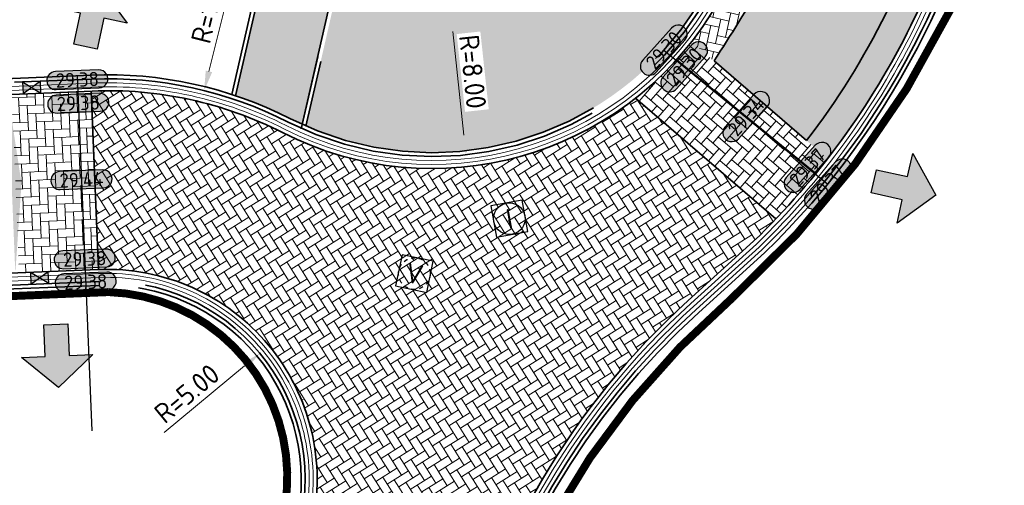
# Model space of a CAD drawing. Header units: metres. Extents: x 199937 to 201628, y 374508 to 375260.
# Tile 13 of 183: x 201037 to 201062, y 374934 to 374946. Entities that reach past the tile are written whole.
import ezdxf
from ezdxf.enums import TextEntityAlignment as Align

# ---------------------------------------------------------------- set-up
doc = ezdxf.new("R2010")
doc.units = ezdxf.units.M
for name, pattern in [('HIDDENX2', [0.75, 0.5, -0.25]), ('VH-OPSLUITBAND_100X200', [16, 8, -2, 4, -2]), ('XX-PROJECTGRENS', [18, 12, -3, 0, -3])]:
    doc.linetypes.add(name, pattern=pattern)
doc.layers.add('000___INRIT-PIJL', color=252, linetype='Continuous')
for name, color, linetype, lineweight in [('B-WE-RI-VWA_RIOOLPUT_VALPUT-S', 20, 'Continuous', 25), ('N-WE-GR-BEPLANTING_CULTUUR-A', 92, 'Continuous', 0), ('N-WE-OG-HOOGTELIJN-G', 7, 'Continuous', 25), ('N-WE-RI-ITR_RIOOLPUT-S', 84, 'Continuous', 25), ('N-WE-RI-KOLK-S', 7, 'Continuous', 25), ('N-WE-VH-DWARSHELLING-S', 7, 'Continuous', 25), ('N-WE-VH-GOOT-G', 170, 'Continuous', 35), ('N-WE-VH-KANTOPSLUITING_OPSLUITBAND_100X200-G', 150, 'VH-OPSLUITBAND_100X200', 35), ('N-WE-VH-KANTVERHARDING_STREKLAAG-G', 60, 'Continuous', 18), ('N-WE-VH-VERHARDING_BETONSTRAATSTEEN-G', 252, 'Continuous', 35), ('N-WE-VH-VERHARDING_TEGEL-A', 252, 'Continuous', 18), ('N-WE-VH-VERHARDING_TEGEL-G', 252, 'Continuous', 35), ('X-XX-AL-HOOGTELABEL-S', 7, 'Continuous', 25), ('X-XX-AL-M-200', 7, 'Continuous', 18)]:
    doc.layers.add(name, color=color, linetype=linetype, lineweight=lineweight)
doc.layers.add('N-WE-KG-GRENS_PROJECT-G', color=7, linetype='XX-PROJECTGRENS', lineweight=35, transparency=0.45)
doc.layers.add('N-WE-VH-VERHARDING_BETONSTRAATSTEEN_HEIDE-A', color=7, linetype='Continuous', lineweight=0, true_color=0x986657)
doc.layers.add('N-WE-VH-VERHARDING_BETONSTRAATSTEEN_ROOD-A', color=7, linetype='Continuous', lineweight=0, true_color=0xa92c0a)
doc.styles.add('NLCS-ISO', font='NLCS-ISO.ttf')
doc.styles.add('NLCS-ISO-ANNOTATIEF-T18', font='NLCS-ISO.ttf', dxfattribs={"height": 1.8})
doc.styles.add('NLCS-ISO-M200-T25', font='NLCS-ISO.ttf', dxfattribs={"height": 0.5})
doc.dimstyles.new('NLCS-M200-T25-PIJL_L2_H1', dxfattribs={"dimscale": 0.2, "dimtxt": 2.5, "dimasz": 2.5, "dimexe": 2, "dimexo": 2, "dimgap": 0.7, "dimtad": 1, "dimzin": 0, "dimdsep": 46, "dimtxsty": 'NLCS-ISO-M200-T25', "dimcen": 0, "dimdle": 2, "dimclrd": 256, "dimclre": 256, "dimclrt": 256, "dimadec": 1, "dimazin": 0, "dimtfac": 1, "dimtdec": 3, "dimtofl": 0, "dimtmove": 0, "dimatfit": 3, "dimfxl": 2, "dimfxlon": 1, "dimtfillclr": 256, "dimtolj": 1, "dimtzin": 0, "dimlwd": -1, "dimlwe": -1, "dimarcsym": 0})
pattern_1 = [(347.18897603, (201069.0788127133, 374982.039580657), (0.2513369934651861, 0.1582078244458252), [0.6299999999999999, -0.21]), (257.18897603, (201069.1719418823, 374982.4491254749), (0.2513369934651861, 0.1582078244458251), [0.63, -0.21])]
pattern_2 = [(302.18897603, (0, 0), (0.2895919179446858, -0.06585226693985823), [0.63, -0.21]), (212.18897603, (0.355444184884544, 0.2237396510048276), (0.2895919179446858, -0.06585226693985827), [0.63, -0.21])]

# ---------------------------------------------------------------- blocks, each defined once
blk = doc.blocks.new('inrit')
h = blk.add_hatch(color=256)
h.dxf.hatch_style = 1
h.paths.add_polyline_path([(0.3000000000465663, 1), (-0.300000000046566, 1), (-0.3000000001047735, 1.799999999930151), (-0.900000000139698, 1.799999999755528), (-2.328301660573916e-10, 2.599999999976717), (0.9000000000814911, 1.799999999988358), (0.2999999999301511, 1.799999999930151)])
at = {"color": 3, "flags": 128}
blk.add_lwpolyline([(0.3000000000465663, 1), (-0.300000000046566, 1), (-0.3000000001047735, 1.799999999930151), (-0.900000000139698, 1.799999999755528), (-2.328301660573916e-10, 2.599999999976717), (0.9000000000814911, 1.799999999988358), (0.2999999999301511, 1.799999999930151), (0.3000000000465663, 1)], dxfattribs=at)
blk = doc.blocks.new('*U283')
h = blk.add_hatch(color=253)
h.dxf.hatch_style = 1
edge = h.paths.add_edge_path()
edge.add_line((2.726055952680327, 1.132202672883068), (-2.726055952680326, 1.132202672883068))
edge.add_arc((-2.726055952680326, 0), 1.132202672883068, 90, 270)
edge.add_line((-2.726055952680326, -1.132202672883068), (2.726055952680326, -1.132202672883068))
edge.add_arc((2.726055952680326, 3.697785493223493e-32), 1.132202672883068, 270, 450)
blk.add_lwpolyline([(2.726055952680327, 1.132202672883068), (-2.726055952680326, 1.132202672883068, 0.9999999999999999), (-2.726055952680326, -1.132202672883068), (2.726055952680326, -1.132202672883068, 0.9999999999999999)], format="xyb", close=True)
at = {"style": 'NLCS-ISO-ANNOTATIEF-T18'}
blk.add_attdef('HGT', text='', height=1.8, dxfattribs=at).set_placement((-0.002853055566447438, -0.0004570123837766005), align=Align.MIDDLE_CENTER)
blk = doc.blocks.new('*U327')
blk.add_solid([(0, 0), (2.251999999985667, 0.25), (4.503999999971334, 0)])
blk = doc.blocks.new('SRI-PUT_INSPECTIE-SO')
at = {"lineweight": -3, "flags": 128}
blk.add_lwpolyline([(-1.999999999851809, -2.000000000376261), (2.000000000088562, -2.000000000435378), (2.000000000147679, 1.999999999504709), (-2.00000000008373, 1.999999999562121)], close=True, dxfattribs=at)
at = {"lineweight": -3, "ltscale": 1.5}
blk.add_circle((0, -7.105427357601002e-14), 1.999999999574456, dxfattribs=at)
at = {"ltscale": 0.1, "style": 'NLCS-ISO'}
blk.add_text('I', height=2.5, dxfattribs=at).set_placement((-0.002795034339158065, -0.007140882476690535), align=Align.MIDDLE_CENTER)
blk = doc.blocks.new('SRI-PUT_VALPUT-SO')
at = {"lineweight": -3, "flags": 128}
blk.add_lwpolyline([(-1.999999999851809, -2.00000000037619), (2.000000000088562, -2.000000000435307), (2.000000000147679, 1.99999999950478), (-2.00000000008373, 1.999999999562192)], close=True, dxfattribs=at)
at = {"linetype": 'HIDDENX2', "lineweight": -3, "ltscale": 0.25}
blk.add_circle((0, 0), 1.999999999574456, dxfattribs=at)
at = {"ltscale": 0.1, "style": 'NLCS-ISO'}
blk.add_text('V', height=2.5, dxfattribs=at).set_placement((-0.002795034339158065, -0.007140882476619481), align=Align.MIDDLE_CENTER)
blk = doc.blocks.new('*D454')
at = {"layer": 'Defpoints', "color": 0, "transparency": 16777216}
for p in [(201043.496667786, 374937.8091200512), (201039.6404645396, 374934.6264016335)]:
    blk.add_point(p, dxfattribs=at)
at = {"layer": 'X-XX-AL-M-200', "transparency": 16777216}
blk.add_line((201041.0826845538, 374935.8167383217), (201043.1110474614, 374937.4908482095), dxfattribs=at)
blk.add_solid([(201043.0580021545, 374937.5551182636), (201043.1640927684, 374937.4265781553), (201043.496667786, 374937.8091200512)], dxfattribs=at)
at = {"layer": 'X-XX-AL-M-200', "transparency": 16777216, "insert": (201041.6558038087, 374936.7954411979), "char_height": 0.5, "attachment_point": 5, "rotation": 39.53457084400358, "style": 'NLCS-ISO-M200-T25', "bg_fill": 3, "box_fill_scale": 1.1, "bg_fill_color": 256, "bg_fill_true_color": 13158600, "bg_fill_transparency": 0}
blk.add_mtext('\\A1;R=5.00', dxfattribs=at)
blk = doc.blocks.new('*D455')
at = {"layer": 'Defpoints', "color": 0, "transparency": 16777216}
for p in [(201047.8387925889, 374950.7689929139), (201048.6972434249, 374942.8151848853)]:
    blk.add_point(p, dxfattribs=at)
at = {"layer": 'X-XX-AL-M-200', "transparency": 16777216}
blk.add_line((201048.3613745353, 374945.9271122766), (201048.6435902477, 374943.3122978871), dxfattribs=at)
blk.add_solid([(201048.7264424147, 374943.3212400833), (201048.5607380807, 374943.3033556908), (201048.6972434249, 374942.8151848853)], dxfattribs=at)
at = {"layer": 'X-XX-AL-M-200', "transparency": 16777216, "insert": (201048.8634039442, 374944.910111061), "char_height": 0.5, "attachment_point": 5, "rotation": 276.160061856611, "style": 'NLCS-ISO-M200-T25', "bg_fill": 3, "box_fill_scale": 1.1, "bg_fill_color": 256, "bg_fill_true_color": 13158600, "bg_fill_transparency": 0}
blk.add_mtext('\\A1;R=8.00', dxfattribs=at)
blk = doc.blocks.new('*D456')
at = {"layer": 'Defpoints', "color": 0, "transparency": 16777216}
for p in [(201042.0910975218, 374944.4327877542), (201039.6662635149, 374934.7312322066)]:
    blk.add_point(p, dxfattribs=at)
at = {"layer": 'X-XX-AL-M-200', "transparency": 16777216}
blk.add_line((201042.9106914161, 374947.7119135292), (201042.2123392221, 374944.9178655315), dxfattribs=at)
blk.add_solid([(201042.1314929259, 374944.9380724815), (201042.2931855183, 374944.8976585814), (201042.0910975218, 374944.4327877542)], dxfattribs=at)
at = {"layer": 'X-XX-AL-M-200', "transparency": 16777216, "insert": (201042.243775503, 374946.6519969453), "char_height": 0.5, "attachment_point": 5, "rotation": 75.96684083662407, "style": 'NLCS-ISO-M200-T25', "bg_fill": 3, "box_fill_scale": 1.1, "bg_fill_color": 256, "bg_fill_true_color": 13158600, "bg_fill_transparency": 0}
blk.add_mtext('\\A1;R=10.00', dxfattribs=at)
blk = doc.blocks.new('N-SRI-KOLK_STRAAT_450X300-SO')
h = blk.add_hatch(color=256)
h.dxf.hatch_style = 1
h.paths.add_polyline_path([(-7.127631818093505e-14, 0.7499999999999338), (-1.125000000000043, 1.49999999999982), (-1.125000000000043, 4.75175454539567e-14)])
h.paths.add_polyline_path([(1.1249999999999, 4.75175454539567e-14), (1.1249999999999, 1.49999999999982), (-7.122080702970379e-14, 0.7499999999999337)])
for p, q in [((-1.125000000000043, 4.75175454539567e-14), (1.1249999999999, 1.49999999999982)), ((1.1249999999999, 4.75175454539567e-14), (-1.125000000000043, 1.49999999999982))]:
    blk.add_line(p, q)
at = {"flags": 128}
blk.add_lwpolyline([(-1.125000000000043, 4.75175454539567e-14), (1.1249999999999, 4.75175454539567e-14), (1.1249999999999, 1.49999999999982), (-1.125000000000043, 1.49999999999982)], close=True, dxfattribs=at)

msp = doc.modelspace()

# ---------------------------------------------------------------- hatches: boundary and pattern name
at = {"layer": 'N-WE-GR-BEPLANTING_CULTUUR-A'}
h = msp.add_hatch(dxfattribs=at)
h.set_pattern_fill('AGR-BEPLANTING_SOORT_01-SO', color=256, scale=0.2, pattern_type=2)
h.set_pattern_definition([(59.99999999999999, (201123.740729, 375003.3732360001), (-0.1154700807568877, 0.1999999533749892), [0.0577352, -0.1732052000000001]), (120, (201123.740729, 375003.3732360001), (-0.2309400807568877, -4.662501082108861e-08), [0.0577352, -0.1732052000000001]), (270, (201123.740729, 375003.3732360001), (0.11547, -0.2000000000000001), [0.05, -0.35])])
edge = h.paths.add_edge_path()
edge.add_line((201055.3397276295, 374947.9422674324), (201049.9883269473, 374949.159158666))
edge.add_line((201049.9883269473, 374949.159158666), (201051.0970670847, 374954.0349541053))
edge.add_line((201051.0970670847, 374954.0349541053), (201047.2593426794, 374954.9126441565))
edge.add_line((201047.2593426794, 374954.9126441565), (201044.6578822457, 374943.53768533))
edge.add_arc((201047.8387925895, 374950.7689929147), 7.899999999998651, 246.2562477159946, 328.0849294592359)
edge.add_arc((201015.8338426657, 374970.7020014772), 45.60466350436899, 328.0849294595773, 329.7132187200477)
edge.add_arc((201037.7911052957, 374956.9817080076), 19.73995014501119, 331.9602522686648, 332.7466295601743)
at = {"layer": 'N-WE-VH-VERHARDING_BETONSTRAATSTEEN_HEIDE-A', "true_color": 0x986657}
h = msp.add_hatch(dxfattribs=at)
h.set_pattern_fill('AVH-HEI_BSS_KEIFRMT_KEPER-SO', color=25, scale=2, angle=-12.81102396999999, pattern_type=2)
h.set_pattern_definition(pattern_1)
edge = h.paths.add_edge_path()
edge.add_line((201062.8185815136, 374973.1104544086), (201062.1360068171, 374973.2656696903))
edge.add_line((201062.1360068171, 374973.2656696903), (201057.2652347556, 374951.8459633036))
edge.add_arc((201037.791105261, 374956.9817080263), 20.13995018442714, 331.93899241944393, 345.2262458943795, ccw=False)
edge.add_arc((201037.6893079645, 374957.0359732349), 20.25530789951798, 331.9378796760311, 331.9389936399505, ccw=False)
edge.add_arc((201015.8338427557, 374970.7020014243), 46.00466339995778, 328.0849294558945, 329.72296099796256, ccw=False)
edge.add_arc((201047.8387925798, 374950.7689929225), 8.300000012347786, 322.053516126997, 328.08492944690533, ccw=False)
edge.add_line((201054.3840518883, 374945.6651139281), (201054.9481161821, 374945.1800191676))
edge.add_arc((201016.7868018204, 374970.1199572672), 45.58822683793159, 326.8337857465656, 329.7684267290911)
edge.add_arc((201037.7911052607, 374956.9817080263), 20.83995018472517, 331.9019240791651, 345.2594940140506)
edge.add_line((201057.9451733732, 374951.6791556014), (201062.8185815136, 374973.1104544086))
h = msp.add_hatch(dxfattribs=at)
h.set_pattern_fill('AVH-HEI_BSS_KEIFRMT_KEPER-SO', color=25, scale=2, angle=-12.81102396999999, pattern_type=2)
h.set_pattern_definition(pattern_1)
edge = h.paths.add_edge_path()
edge.add_line((201066.5478611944, 374972.2624282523), (201065.8652864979, 374972.4176435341))
edge.add_line((201065.8652864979, 374972.4176435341), (201060.9806191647, 374950.9368313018))
edge.add_arc((201037.7911052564, 374956.9817080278), 23.9644338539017, 333.75888175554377, 345.38967921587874, ccw=False)
edge.add_arc((201042.2439109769, 374954.7866853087), 18.99999999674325, 322.32146133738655, 333.75888175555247, ccw=False)
edge.add_line((201057.2815091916, 374943.1733033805), (201057.8129494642, 374942.7162652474))
edge.add_arc((201042.2439109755, 374954.7866853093), 19.69999999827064, 322.2141657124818, 333.7588817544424)
edge.add_arc((201037.7911052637, 374956.9817080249), 24.66443384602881, 333.7588817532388, 345.4153979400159)
edge.add_line((201061.6607740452, 374950.7709746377), (201066.5478611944, 374972.2624282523))
h = msp.add_hatch(dxfattribs=at)
h.set_pattern_fill('AVH-HEI_BSS_KEIFRMT_KEPER-SO', color=25, scale=2, angle=319, pattern_type=2)
h.set_pattern_definition([(319, (0, 0), (0.2962614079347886, 0.02071661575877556), [0.63, -0.21]), (229, (0.2755447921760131, 0.3169780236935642), (0.2962614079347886, 0.02071661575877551), [0.63, -0.21])])
edge = h.paths.add_edge_path()
edge.add_line((201057.8129494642, 374942.7162652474), (201054.3840518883, 374945.6651139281))
edge.add_arc((201047.8387925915, 374950.7689929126), 8.299999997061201, 308.17641910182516, 322.05351613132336, ccw=False)
edge.add_line((201052.9688973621, 374944.244268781), (201056.5088717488, 374941.1998941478))
edge.add_arc((201042.2439109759, 374954.7866853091), 19.69999999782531, 316.394834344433, 322.2141657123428)
h = msp.add_hatch(dxfattribs=at)
h.set_pattern_fill('AVH-HEI_BSS_KEIFRMT_KEPER-SO', color=25, scale=2, angle=92.37016652, pattern_type=2)
h.set_pattern_definition([(92.37016652, (0, 0), (-0.2185049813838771, 0.2011357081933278), [0.6299999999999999, -0.21]), (2.370166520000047, (-0.4196406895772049, -0.01736927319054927), (-0.2185049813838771, 0.2011357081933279), [0.6299999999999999, -0.21])])
h.paths.add_polyline_path([(201039.4260859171, 374939.9220641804), (201039.2394276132, 374944.4218706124), (201037.2412733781, 374944.3391652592), (201037.4275248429, 374939.8393442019)])
at = {"layer": 'N-WE-VH-VERHARDING_BETONSTRAATSTEEN_ROOD-A'}
h = msp.add_hatch(dxfattribs=at)
h.set_pattern_fill('AVH-ROO_BSS_KEIFRMT_KEPER-SO', color=36, scale=2, angle=-57.81102397, pattern_type=2)
h.set_pattern_definition(pattern_2)
edge = h.paths.add_edge_path()
edge.add_arc((201057.1607279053, 374974.7272650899), 9.000000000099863, 347.188976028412, 391.2131832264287)
edge.add_line((201064.8579333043, 374979.3912793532), (201062.0503753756, 374977.6297366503))
edge.add_arc((201056.9679412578, 374974.4408711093), 6.000000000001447, -12.811023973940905, 32.1053441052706, ccw=False)
edge.add_line((201062.8185815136, 374973.1104544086), (201057.9451733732, 374951.6791556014))
edge.add_arc((201037.7911052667, 374956.9817080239), 20.83995017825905, 331.9019240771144, 345.2594940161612, ccw=False)
edge.add_arc((201016.7868018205, 374970.1199572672), 45.58822683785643, 326.8337857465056, 329.7684267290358, ccw=False)
edge.add_line((201054.9481161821, 374945.1800191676), (201057.2815091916, 374943.1733033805))
edge.add_arc((201042.2439109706, 374954.7866853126), 19.00000000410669, 322.3214613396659, 333.7588817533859)
edge.add_arc((201037.7911052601, 374956.9817080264), 23.96443384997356, 333.7588817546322, 345.3896792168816)
edge.add_line((201060.9806191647, 374950.9368313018), (201065.9366882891, 374972.7316400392))
h = msp.add_hatch(dxfattribs=at)
h.set_pattern_fill('AVH-ROO_BSS_KEIFRMT_KEPER-SO', color=36, scale=2, angle=-57.81102397, pattern_type=2)
h.set_pattern_definition(pattern_2)
edge = h.paths.add_edge_path()
edge.add_line((201056.5088717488, 374941.1998941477), (201052.9688973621, 374944.244268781))
edge.add_arc((201047.8387925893, 374950.768992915), 8.300000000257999, 242.9974989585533, 308.17641910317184, ccw=False)
edge.add_arc((201039.6662635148, 374934.7312322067), 9.700000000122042, 62.99749895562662, 92.37016869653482)
edge.add_line((201039.2651156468, 374944.4229338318), (201039.239562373, 374944.4218761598))
edge.add_line((201039.239562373, 374944.4218761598), (201039.4260859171, 374939.9220641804))
edge.add_arc((201039.6404645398, 374934.626401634), 5.299999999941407, -12.851452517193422, 92.31817776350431, ccw=False)
edge.add_line((201044.8076995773, 374933.447553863), (201049.4843908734, 374932.3806182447))
edge.add_arc((201067.2453070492, 374924.828841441), 19.29972736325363, 132.1413629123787, 156.9652527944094, ccw=False)
edge.add_line((201054.2959216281, 374939.1394282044), (201055.9479555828, 374940.6343299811))
edge.add_arc((201042.2439109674, 374954.7866853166), 19.70000000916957, 314.0779822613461, 316.3948343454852)
at = {"layer": 'N-WE-VH-VERHARDING_TEGEL-A'}
h = msp.add_hatch(dxfattribs=at)
h.set_pattern_fill('AVH-TEGEL_300X300_HALFST-SO', color=256, scale=5, angle=77.11796261, pattern_type=2)
h.set_pattern_definition([(77.11796261, (0, 0), (-0.07934131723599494, 0.3258910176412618), [0.3, -0.3]), (167.11796261, (0, 0), (-0.0668833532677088, -0.2924493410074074), [])])
edge = h.paths.add_edge_path()
edge.add_arc((201047.8387776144, 374950.7689996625), 7.899999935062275, 242.9792036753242, 245.5169375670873)
edge.add_line((201044.5648262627, 374943.5793375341), (201052.9754522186, 374980.3550357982))
edge.add_line((201052.9754522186, 374980.3550357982), (201051.2188425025, 374980.7479683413))
edge.add_line((201051.2188425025, 374980.7479683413), (201042.8842803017, 374944.3048609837))
edge.add_arc((201039.6662635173, 374934.7312322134), 10.09999999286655, 63.01190219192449, 71.42078174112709, ccw=False)

# ---------------------------------------------------------------- linework, layer by layer
at = {"layer": 'N-WE-KG-GRENS_PROJECT-G', "const_width": 0.2}
msp.add_lwpolyline([(201124.4999770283, 374997.9081068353), (201067.9470627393, 375010.728805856, 0.3775882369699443), (201062.8785612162, 375007.5045887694), (201058.8065909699, 374988.7090156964, 0.3475830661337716), (201061.51516859, 374984.4572799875), (201069.5562583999, 374982.3631451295), (201062.5459754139, 374950.7765024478, -0.1431997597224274), (201055.4046647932, 374939.2021956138, 0.1560667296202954), (201048.9110313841, 374928.6149627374), (201043.9743268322, 374905.9753743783), (201037.5780866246, 374907.6402580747), (201044.1241711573, 374933.9306040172, 0.453320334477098), (201039.6809094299, 374939.3537283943), (200984.9164213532, 374937.0863699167), (200984.5456972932, 374959.86616203, -0.07845032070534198), (200985.6979551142, 374969.7858426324), (200997.6295799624, 375023.4015888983), (200977.8196961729, 375022.6725597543), (200847.8861300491, 375004.4809146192), (200822.9699380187, 375153.0386382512)], format="xyb", dxfattribs=at)
at = {"layer": 'N-WE-OG-HOOGTELIJN-G'}
for points in [[(201053.6822239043, 374945.4525739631), (201057.8167931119, 374942.0786035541)], [(201038.8891353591, 374944.8077141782), (201039.259512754, 374935.8594248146)]]:
    msp.add_lwpolyline(points, dxfattribs=at)
at = {"layer": 'N-WE-VH-GOOT-G'}
for points in [[(201053.6892868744, 374990.2593217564), (201057.8075209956, 375008.3712840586, 0.4141069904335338), (201053.8164148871, 375014.714046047), (201008.9220628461, 375024.9391473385, 0.4142318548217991), (201002.5773469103, 375020.948146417), (200990.845909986, 374969.4252130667, 0.06265802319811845), (200989.6253189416, 374959.0068757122), (200989.8384533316, 374947.8002116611, 0.4207752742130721), (200995.3566789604, 374942.6055258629), (201039.2651156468, 374944.4229338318, -0.1288688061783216), (201044.0703486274, 374943.3738032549, 0.3893179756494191), (201054.8841036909, 374946.3811014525, 0.007147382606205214), (201055.5633627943, 374947.5072974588, 1.906394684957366e-06), (201055.5634354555, 374947.5074337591, 0.05804460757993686), (201057.2652347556, 374951.8459633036), (201062.1360068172, 374973.2656696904, 0.3564813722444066), (201059.15151377, 374979.2701579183, 0.3564813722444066)], [(201043.4001789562, 374906.8882122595), (201048.4376343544, 374929.1590751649, -0.1534365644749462), (201054.2959216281, 374939.1394282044), (201055.9479555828, 374940.6343299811, 0.08608583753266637), (201059.9136544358, 374946.076337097, 0.05090504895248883), (201061.6607740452, 374950.7709746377), (201066.6192629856, 374972.5764247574, 0.3564814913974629), (201061.1570738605, 374983.5657728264, -0.3564760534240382), (201058.1725560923, 374989.5701622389), (201062.2220286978, 375007.3797119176, -0.4144649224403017), (201068.569653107, 375011.3716882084), (201074.3210725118, 375010.0581005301)], [(200995.4630435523, 374938.1023982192), (201039.4212806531, 374939.9218674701, -0.0002268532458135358), (201039.4260859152, 374939.9220641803)], [(201039.4260859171, 374939.9220641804, -0.4940659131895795), (201044.8076995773, 374933.4475538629), (201044.3628513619, 374931.4976538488)]]:
    msp.add_lwpolyline(points, format="xyb", dxfattribs=at)
at = {"layer": 'N-WE-VH-KANTOPSLUITING_OPSLUITBAND_100X200-G'}
for points in [[(201090.1643680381, 375011.4212584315, -0.4173648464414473), (201086.4852482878, 375017.3373505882, 0.01279898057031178), (201090.9857042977, 375038.575005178, 0.03399748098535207), (201091.3777852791, 375041.9617919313, 0.02933512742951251), (201091.2970107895, 375049.0672621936), (201088.9841643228, 375077.0416924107, 0.4289081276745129), (201077.5851908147, 375086.2210990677), (201017.2549616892, 375078.1864931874, 0.3135796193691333), (201008.7382052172, 375070.4078342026), (201001.0981199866, 375036.7055652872), (200997.8047912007, 375022.0752138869), (200986.0740876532, 374970.5555014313, 0.06255812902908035), (200984.7220560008, 374958.9386379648), (200985.1340756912, 374937.2745308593), (201039.4378228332, 374939.5222096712, -0.0002268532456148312), (201039.4422654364, 374939.5223915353, -0.4940659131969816), (201044.4177195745, 374933.536523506), (201043.972871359, 374931.5866234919)], [(201090.1421871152, 375011.3237494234), (201090.142187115, 375011.3237494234, -0.4173648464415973), (201086.3879832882, 375017.3605781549, 0.01279898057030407), (201090.8873781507, 375038.5932251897, 0.03399748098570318), (201091.2778970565, 375041.9665187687, 0.02933255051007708), (201091.1972994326, 375049.0596441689), (201088.8845043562, 375077.0334528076, 0.4289081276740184), (201077.5983919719, 375086.1219742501), (201017.2681628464, 375078.0873683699, 0.3135796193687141), (201008.835730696, 375070.3857258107), (201001.1956621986, 375036.6835307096), (200997.9023229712, 375022.053132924), (200986.171403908, 374970.5324739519, 0.06256000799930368), (200984.8220473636, 374958.9400429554), (200985.2321131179, 374937.3786743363), (201039.4336872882, 374939.6221241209, -0.0002268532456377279), (201039.4382205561, 374939.6223096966, -0.4940659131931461), (201044.5152145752, 374933.5142810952), (201044.0703663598, 374931.5643810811)], [(201061.8434748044, 374973.3321905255, 0.4152476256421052), (201058.0594081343, 374979.3202870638), (201051.241137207, 374980.8454525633), (201057.5149876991, 375008.437799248, 0.4141069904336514), (201053.7497932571, 375014.4215369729), (201008.8554412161, 375024.6466382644, 0.4142318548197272), (201002.8698601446, 375020.8815430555), (200991.1378259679, 374969.3559866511, 0.06266470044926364), (200989.925294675, 374959.0110041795), (200990.1383990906, 374947.8059161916, 0.4207752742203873), (200995.3442723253, 374942.9052692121), (201039.2527090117, 374944.722677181, -0.1288688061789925), (201044.2065574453, 374943.6410992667, 0.3893179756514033), (201054.629453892, 374946.539699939)], [(201055.3397276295, 374947.9422674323, -0.003431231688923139), (201055.2140135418, 374947.7022737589, -0.007104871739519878), (201054.5445706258, 374946.5925661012, -0.3893179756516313), (201044.2519603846, 374943.7301979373, 0.1288688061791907), (201039.2485734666, 374944.8225916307), (200995.3401367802, 374943.0051836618, -0.4207752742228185), (200990.2383810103, 374947.8078177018), (200990.0252866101, 374959.0123790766, -0.06266694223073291), (200991.2351308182, 374969.3329090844), (201002.967364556, 375020.859341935, -0.4142318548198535), (201008.8332340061, 375024.5491352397), (201053.7275860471, 375014.3240339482, -0.4141069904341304), (201057.4174766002, 375008.4599709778), (201051.1213764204, 374980.7697703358), (201058.0375787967, 374979.2226987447, -0.4033308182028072), (201061.7863296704, 374973.5502909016, -0.4033308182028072)], [(201048.7299857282, 374929.0917648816, -0.1534365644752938), (201054.4972102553, 374938.9169807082), (201056.1529900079, 374940.4152720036, 0.08614992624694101), (201060.1827368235, 374945.9436922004, 0.05095181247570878), (201061.9522795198, 374950.6999394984), (201069.0788127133, 374982.039580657), (201062.2844915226, 374983.5078792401, -0.4173631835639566), (201058.4650893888, 374989.5036470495), (201062.5145619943, 375007.3131967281, -0.4144968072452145), (201068.5034173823, 375011.07909094), (201074.2845770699, 375009.75871077)], [(201048.8274361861, 374929.0693281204, -0.1534365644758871), (201054.5643064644, 374938.8428315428), (201056.2213285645, 374940.3422470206, 0.08617096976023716), (201060.2724309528, 374945.8994772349, 0.05096721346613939), (201062.0494493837, 374950.6762671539), (201069.1987368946, 374982.1159726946), (201062.3056145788, 374983.6056228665, -0.4173631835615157), (201058.5626004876, 374989.4814753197), (201062.6120730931, 375007.2910249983, -0.414496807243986), (201068.4811513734, 375010.981601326), (201074.262311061, 375009.661221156)]]:
    msp.add_lwpolyline(points, format="xyb", dxfattribs=at)
for points in [[(201051.1213593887, 374980.7702627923), (201042.7889094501, 374944.3363913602)], [(201051.2188425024, 374980.7479683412), (201042.8842803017, 374944.3048609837)], [(201051.1192407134, 374954.132464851), (201047.1841540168, 374955.0324217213), (201044.5648262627, 374943.5793375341)], [(201051.0970670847, 374954.0349541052), (201047.2593426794, 374954.9126441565), (201044.6578822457, 374943.53768533)]]:
    msp.add_lwpolyline(points, dxfattribs=at)
at = {"layer": 'N-WE-VH-KANTVERHARDING_STREKLAAG-G'}
for points in [[(201053.5917757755, 374990.2814934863), (201057.7100098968, 375008.3934557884, 0.4141069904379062), (201053.7942076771, 375014.6165430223), (201008.8998556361, 375024.8416443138, 0.4142318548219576), (201002.6748513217, 375020.9259452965), (200990.9432155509, 374969.4021386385, 0.06266024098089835), (200989.7253108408, 374959.008252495), (200989.9384352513, 374947.8021131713, 0.4207752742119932), (200995.3525434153, 374942.7054403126), (201039.2609801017, 374944.5228482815, -0.1288688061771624), (201044.1157515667, 374943.4629019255, 0.3893179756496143), (201054.7992204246, 374946.4339676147, 0.007136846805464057), (201055.4760276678, 374947.556045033, 0.05800093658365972), (201057.1681043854, 374951.8698093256), (201062.0384961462, 374973.2878433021, 0.35648137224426), (201059.1103142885, 374979.1790392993, -0.3564759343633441)], [(201053.4942646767, 374990.3036652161), (201057.6124987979, 375008.4156275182, 0.4141069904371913), (201053.7720004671, 375014.5190399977), (201008.8776484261, 375024.7441412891, 0.4142318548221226), (201002.7723557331, 375020.903744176), (200991.0405208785, 374969.3790631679, 0.06266246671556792), (200989.8253027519, 374959.0096286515), (200990.038417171, 374947.8040146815, 0.420775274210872), (200995.3484078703, 374942.8053547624), (201039.2568445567, 374944.6227627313, -0.1288688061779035), (201044.161154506, 374943.5520005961, 0.3893179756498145), (201054.7143371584, 374946.4868337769, 0.007126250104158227), (201055.388691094, 374947.6047902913, 0.05795497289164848), (201057.0709749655, 374951.8936595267), (201061.9409854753, 374973.3100169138, 0.3564813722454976), (201059.0691148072, 374979.0879206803, -0.3564759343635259)]]:
    msp.add_lwpolyline(points, format="xyb", close=True, dxfattribs=at)
for points in [[(200997.5467169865, 375020.0423988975), (200986.2684026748, 374970.509520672, 0.06256188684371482), (200984.9217127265, 374958.9414428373), (200985.1353038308, 374947.7107646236, 0.4207752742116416), (200995.5512149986, 374937.9055501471), (201039.4341756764, 374939.7222278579)], [(200997.6442213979, 375020.020197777), (200986.3657185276, 374970.4864914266, 0.06256377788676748), (200985.0217041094, 374958.9428467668), (200985.2352857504, 374947.7126661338, 0.4207752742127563), (200995.5470794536, 374938.0054645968), (201039.4301307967, 374939.8221460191)], [(201048.5350848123, 374929.1366384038, -0.1534365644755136), (201054.3630178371, 374939.065279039), (201056.0163035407, 374940.5613135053, 0.08610736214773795), (201060.003348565, 374946.0321221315, 0.05092073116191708), (201061.7579418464, 374950.7472932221), (201066.7167736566, 374972.5542511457, 0.3564814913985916), (201061.1982733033, 374983.6568914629, -0.3564760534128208), (201058.2700671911, 374989.5479905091), (201062.3195397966, 375007.3575401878, -0.4144968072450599), (201068.5479494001, 375011.2740701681), (201074.3291090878, 375009.9536899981)], [(201048.6325352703, 374929.1142016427, -0.1534365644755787), (201054.4301140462, 374938.9911298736), (201056.0846483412, 374940.4882941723, 0.0861287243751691), (201060.0930426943, 374945.987907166, 0.0509363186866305), (201061.8551103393, 374950.7236148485), (201066.8142843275, 374972.5320775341, 0.3564814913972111), (201061.2394727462, 374983.7480100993, -0.356476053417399), (201058.36757829, 374989.5258187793), (201062.4170508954, 375007.3353684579, -0.4144968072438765), (201068.5256833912, 375011.176580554), (201074.3068430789, 375009.856200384)], [(201039.4301307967, 374939.8221460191, -0.4940659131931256), (201044.7102045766, 374933.4697962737), (201044.2653563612, 374931.5198962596)], [(201039.4341756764, 374939.7222278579, -0.4940659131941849), (201044.6127095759, 374933.4920386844), (201044.1678613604, 374931.5421386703)]]:
    msp.add_lwpolyline(points, format="xyb", dxfattribs=at)
at = {"layer": 'N-WE-VH-VERHARDING_BETONSTRAATSTEEN-G'}
for points in [[(201054.9481161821, 374945.1800191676, 0.01280548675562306), (201056.1749148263, 374947.1664612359, 0.05834947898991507), (201057.9451733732, 374951.6791556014), (201062.8185815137, 374973.1104544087, 0.3564813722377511), (201059.4399101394, 374979.9079882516, -0.3564759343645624), (201054.3718645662, 374990.1041196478), (201058.0469006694, 375006.2669004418)], [(201061.0933824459, 375005.573107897), (201057.4899784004, 374989.7253643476, 0.3564760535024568), (201060.8686777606, 374982.9279423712, -0.3564814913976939), (201065.936688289, 374972.7316400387), (201060.9806191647, 374950.9368313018, -0.05079253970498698), (201059.2857955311, 374946.3858418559, -0.04994663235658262), (201057.2815091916, 374943.1733033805)]]:
    msp.add_lwpolyline(points, format="xyb", dxfattribs=at)
for points in [[(201054.0022179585, 374945.2100192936), (201057.5186968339, 374942.3459893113)], [(201054.9481161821, 374945.1800191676), (201057.2815091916, 374943.1733033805)], [(201039.239562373, 374944.4218761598), (201039.4258139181, 374939.9220531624)], [(201052.9688973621, 374944.244268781), (201056.5088717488, 374941.1998941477)]]:
    msp.add_lwpolyline(points, dxfattribs=at)
at = {"layer": 'N-WE-VH-VERHARDING_TEGEL-G'}
msp.add_lwpolyline([(201052.9754522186, 374980.3550357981), (201044.53918235, 374943.4672088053)], dxfattribs=at)

# ---------------------------------------------------------------- block references
at = {"layer": '000___INRIT-PIJL'}
for p, rotation in [((201038.8876352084, 374944.5646977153, 29.36488881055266), 347.8569540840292), ((201058.0045751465, 374942.3651395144, 29.37760014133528), 257.387812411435), ((201038.3087516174, 374939.5423519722, 29.40808172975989), 182.4436940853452)]:
    msp.add_blockref('inrit', p, dxfattribs=dict(at, rotation=rotation))
at = {"layer": 'B-WE-RI-VWA_RIOOLPUT_VALPUT-S', "xscale": 0.2, "yscale": 0.2, "zscale": 0.2, "rotation": 348.2544616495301}
msp.add_blockref('SRI-PUT_VALPUT-SO', (201047.3932213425, 374939.8194364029, 29.43130262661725), dxfattribs=at)
at = {"layer": 'N-WE-RI-ITR_RIOOLPUT-S', "xscale": 0.2000000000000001, "yscale": 0.2000000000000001, "zscale": 0.2000000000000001, "rotation": 10.34374414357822}
msp.add_blockref('SRI-PUT_INSPECTIE-SO', (201049.787941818, 374941.2056930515), dxfattribs=at)
at = {"layer": 'N-WE-RI-KOLK-S', "xscale": 0.2, "yscale": 0.2, "zscale": 0.2}
for p, rotation in [((201037.7361181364, 374944.65990418), 182.3701687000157), ((201037.9471828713, 374939.5605964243), 2.370168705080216)]:
    msp.add_blockref('N-SRI-KOLK_STRAAT_450X300-SO', p, dxfattribs=dict(at, rotation=rotation))
at = {"layer": 'N-WE-VH-DWARSHELLING-S', "rotation": 272.3701686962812}
msp.add_blockref('*U327', (201037.1433782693, 374944.3351132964), dxfattribs=at)
at = {"layer": 'X-XX-AL-HOOGTELABEL-S', "xscale": 0.2, "yscale": 0.2, "zscale": 0.2}
for p, rotation, values in [((201053.6822239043, 374945.4525739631), 48.08960809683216, {'HGT': '29.30'}), ((201054.1954973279, 374945.0337227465), 48.08960809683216, {'HGT': '29.30'}), ((201038.8932709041, 374944.7077997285), 2.370168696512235, {'HGT': '29.38'}), ((201055.7604573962, 374943.7780043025), 48.08960809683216, {'HGT': '29.34'}), ((201038.9177836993, 374944.1155724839), 2.370168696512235, {'HGT': '29.38'}), ((201057.3040568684, 374942.4970164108), 48.08960809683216, {'HGT': '29.37'}), ((201057.816793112, 374942.0786035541), 48.08960809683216, {'HGT': '29.37'}), ((201038.9976453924, 374942.1861201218), 2.370168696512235, {'HGT': '29.44'}), ((201039.0802304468, 374940.190871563), 2.370168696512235, {'HGT': '29.38'}), ((201039.1043356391, 374939.6084919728), 2.370168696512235, {'HGT': '29.38'})]:
    msp.add_blockref('*U283', p, dxfattribs=dict(at, rotation=rotation)).add_auto_attribs(values)

# ---------------------------------------------------------------- next in the draw order: dimensions: what is measured, and where the dimension line sits
at = {"layer": 'X-XX-AL-M-200'}
for center, mpoint, picture, middle in [((201047.8387925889, 374950.7689929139), (201048.6972434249, 374942.8151848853), '*D455', (201048.4756558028, 374944.8682615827)), ((201039.6404645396, 374934.6264016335), (201043.496667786, 374937.8091200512), '*D454', (201041.9040558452, 374936.4946573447))]:
    dim = msp.add_radius_dim(center=center, mpoint=mpoint, dimstyle='NLCS-M200-T25-PIJL_L2_H1', override={"dimpost": 'R=<>', "dimtfill": 1}, dxfattribs=at)
    dim.commit()
    dim.dimension.update_dxf_attribs({"geometry": picture, "text_midpoint": middle, "dimtype": 164})

# ---------------------------------------------------------------- next in the draw order: dimensions: what is measured, and where the dimension line sits
dim = msp.add_radius_dim(center=(201039.6662635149, 374934.7312322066), mpoint=(201042.0910975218, 374944.4327877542), dimstyle='NLCS-M200-T25-PIJL_L2_H1', override={"dimpost": 'R=<>', "dimtfill": 1}, dxfattribs=at)
dim.commit()
dim.dimension.update_dxf_attribs({"geometry": '*D456', "text_midpoint": (201042.243775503, 374946.6519969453)})

doc.saveas('drawing.dxf')
